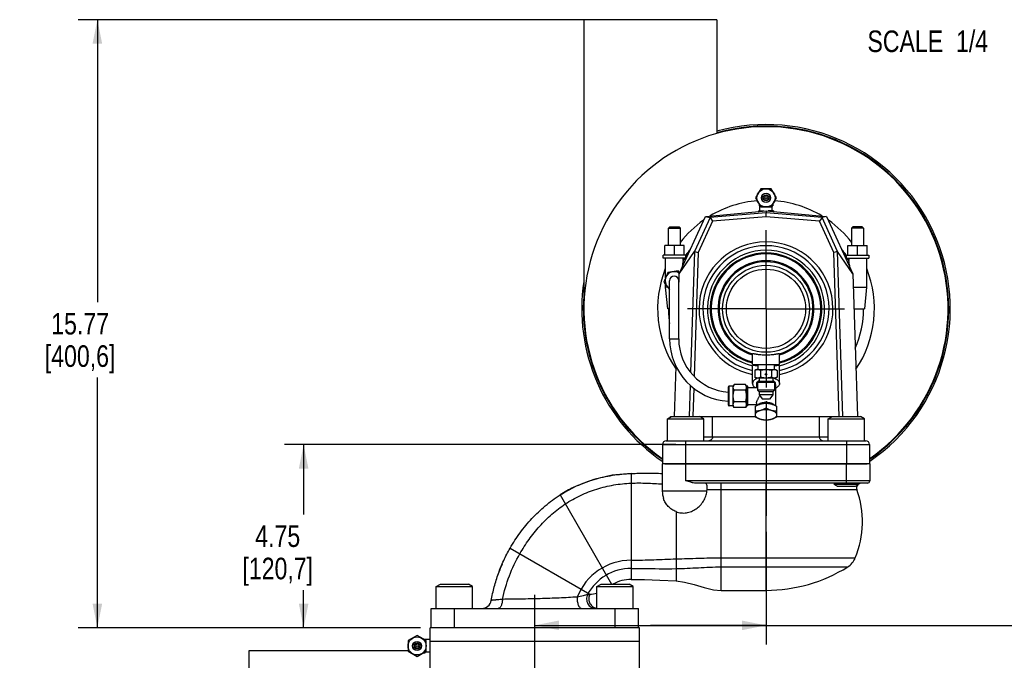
# Model space of a CAD drawing. Header units: inches. Extents: x 0 to 34, y 0 to 22.
# Tile 63 of 164: x 11.7 to 18.1, y 7.7 to 11.9. Entities that reach past the tile are written whole.
import ezdxf

# ---------------------------------------------------------------- set-up
doc = ezdxf.new("R2010")
doc.units = ezdxf.units.IN
doc.header["$LTSCALE"] = 1.87
doc.header["$MEASUREMENT"] = 0
doc.linetypes.add('CENTER', pattern=[0.6, 0.375, -0.075, 0.075, -0.075])
doc.layers.get('0').update_dxf_attribs({"linetype": 'CONTINUOUS'})
for name, color, linetype in [('02___PRT_ALL_AXES', 7, 'CONTINUOUS'), ('3_ALL_AXES', 7, 'CONTINUOUS'), ('7_ALL_FEATURES', 7, 'CONTINUOUS'), ('94_3D_NOTES', 7, 'CONTINUOUS')]:
    doc.layers.add(name, color=color, linetype=linetype)
doc.styles.get("Standard").update_dxf_attribs({"font": 'txt', "width": 0.8})
doc.dimstyles.new('DIMSTYLE_1', dxfattribs={"dimtxt": 0.14, "dimasz": 0.156, "dimexe": 0.125, "dimexo": 0.0625, "dimgap": 0.07, "dimtad": 0, "dimtih": 1, "dimtoh": 1, "dimlfac": 4, "dimzin": 4, "dimdsep": 46, "dimtxsty": 'Standard', "dimblk": '_FILLED', "dimblk1": '_FILLED', "dimblk2": '_FILLED', "dimcen": 0.09, "dimadec": 0, "dimazin": 0, "dimtp": 0.001, "dimtm": 0.001, "dimtfac": 1, "dimtofl": 0, "dimtmove": 0, "dimatfit": 3, "dimldrblk": '_FILLED', "dimfxl": 0, "dimtolj": 1, "dimtzin": 4, "dimarcsym": 0})

# ---------------------------------------------------------------- blocks, each defined once
blk = doc.blocks.new('_FILLED')
at = {"color": 0, "linetype": 'ByBlock'}
blk.add_solid([(0, 0), (-1, 0.2), (-1, -0.2)], dxfattribs=at)
blk = doc.blocks.new('*D17')
at = {"color": 2, "linetype": 'Continuous'}
for p, q in [((15.7764, 11.8763), (12.1271, 11.8763)), ((12.2521, 11.8763), (12.2521, 10.0448)), ((12.2521, 7.9333), (12.2521, 9.5548)), ((14.3477, 7.9333), (12.1271, 7.9333))]:
    blk.add_line(p, q, dxfattribs=at)
at = {"color": 2, "linetype": 'Continuous', "xscale": 0.156, "yscale": 0.156, "zscale": 0.156}
for p, rotation in [((12.2521, 11.8763), 90), ((12.2521, 7.9333), 270)]:
    blk.add_blockref('_FILLED', p, dxfattribs=dict(at, rotation=rotation))
at = {"color": 2, "linetype": 'Continuous', "insert": (12.1401, 9.9748), "char_height": 0.14, "width": 0.784, "attachment_point": 2, "line_spacing_factor": 0.9}
blk.add_mtext('15.77\\P[400,6]', dxfattribs=at)
blk = doc.blocks.new('*D18')
at = {"color": 2, "linetype": 'Continuous'}
for p, q in [((16.0045, 9.1208), (13.4649, 9.1208)), ((13.5899, 9.1208), (13.5899, 8.6671)), ((13.5899, 7.9333), (13.5899, 8.1771)), ((14.3477, 7.9333), (13.4649, 7.9333))]:
    blk.add_line(p, q, dxfattribs=at)
at = {"color": 2, "linetype": 'Continuous', "xscale": 0.156, "yscale": 0.156, "zscale": 0.156}
for p, rotation in [((13.5899, 9.1208), 90), ((13.5899, 7.9333), 270)]:
    blk.add_blockref('_FILLED', p, dxfattribs=dict(at, rotation=rotation))
at = {"color": 2, "linetype": 'Continuous', "insert": (13.4219, 8.5971), "char_height": 0.14, "width": 0.784, "attachment_point": 2, "line_spacing_factor": 0.9}
blk.add_mtext('4.75\\P[120,7]', dxfattribs=at)
blk = doc.blocks.new('*D19')
at = {"color": 2, "linetype": 'Continuous'}
for p, q in [((16.5889, 8.556), (16.5889, 7.8234)), ((15.0893, 7.9484), (15.8391, 7.9484)), ((16.5889, 7.9484), (15.8391, 7.9484)), ((15.8391, 7.9484), (18.1845, 7.9484))]:
    blk.add_line(p, q, dxfattribs=at)
at = {"color": 2, "linetype": 'Continuous', "xscale": 0.156, "yscale": 0.156, "zscale": 0.156, "rotation": 180}
blk.add_blockref('_FILLED', (15.0893, 7.9484), dxfattribs=at)
at = {"color": 2, "linetype": 'Continuous', "xscale": 0.156, "yscale": 0.156, "zscale": 0.156}
blk.add_blockref('_FILLED', (16.5889, 7.9484), dxfattribs=at)
at = {"color": 2, "linetype": 'Continuous', "insert": (18.2545, 8.0184), "char_height": 0.14, "width": 0.784, "attachment_point": 1, "line_spacing_factor": 0.9}
blk.add_mtext('6.00\\P[152,4]', dxfattribs=at)

msp = doc.modelspace()

# ---------------------------------------------------------------- linework, layer by layer
at = {"color": 7, "linetype": 'Continuous'}
for p, q in [((13.2334, 7.7822), (13.2334, 7.6276)), ((14.267, 7.7822), (13.2334, 7.7822))]:
    msp.add_line(p, q, dxfattribs=at)
at = {"layer": '02___PRT_ALL_AXES', "color": 7, "linetype": 'Continuous'}
for p, q in [((15.4076, 11.8763), (15.4076, 10.0013)), ((16.2701, 11.8763), (15.4076, 11.8763)), ((16.2701, 11.8763), (16.2701, 11.1387))]:
    msp.add_line(p, q, dxfattribs=at)
for radius, start, end in [(1.1812, 304.74448, 235.25552), (1.1952, 304.23797, 105.46732), (1.1852, 304.5638, 105.60275), (0.7031, 94.63627, 121.00088), (0.7031, 58.99912, 85.36373), (0.7031, 125.18743, 142.28033), (0.7031, 37.71967, 54.81257), (0.625, 141.66396, 146.21987), (0.625, 33.78013, 38.33604), (0.625, 148.22282, 149.37861), (0.625, 30.62139, 31.77718), (0.7031, 158.24925, 213.89266), (0.7031, 326.10734, 21.75075), (1.1952, 171.43162, 235.76203), (1.1852, 175.91515, 235.4362)]:
    msp.add_arc((16.5889, 10.0013), radius, start, end, dxfattribs=at)
at = {"layer": '3_ALL_AXES', "color": 7, "linetype": 'Continuous'}
for p, q in [((16.555, 10.7797), (16.521, 10.721)), ((16.6228, 10.7797), (16.555, 10.7797)), ((16.6567, 10.721), (16.6228, 10.7797)), ((16.521, 10.721), (16.555, 10.6622)), ((16.5483, 10.6366), (16.5483, 10.6689)), ((16.6228, 10.6622), (16.6567, 10.721)), ((16.6295, 10.6366), (16.6295, 10.6689)), ((16.5401, 10.6366), (16.5402, 10.6332)), ((16.5401, 10.6366), (16.5757, 10.6366)), ((16.555, 10.6622), (16.6228, 10.6622)), ((16.6376, 10.6366), (16.602, 10.6366)), ((16.6376, 10.6366), (16.6376, 10.6332)), ((15.9514, 10.2371), (15.926, 10.1742)), ((16.0185, 10.2466), (15.9514, 10.2371)), ((16.0291, 10.2331), (16.0185, 10.2466)), ((15.926, 10.1742), (15.9637, 10.1261)), ((16.0227, 10.1285), (16.0231, 10.1286)), ((16.5014, 9.6393), (16.5014, 9.7099)), ((16.6764, 9.6393), (16.6764, 9.7099)), ((16.5014, 9.6393), (16.6764, 9.6393)), ((16.5014, 9.517), (16.5014, 9.6343)), ((16.5264, 9.6068), (16.5167, 9.6012)), ((16.5167, 9.6012), (16.5167, 9.5574)), ((16.5264, 9.6068), (16.5264, 9.608)), ((16.5264, 9.608), (16.6514, 9.608)), ((16.5264, 9.6068), (16.6514, 9.6068)), ((16.5361, 9.6393), (16.535, 9.608)), ((16.5528, 9.6012), (16.5528, 9.5574)), ((16.625, 9.6012), (16.625, 9.5574)), ((16.6417, 9.6393), (16.6428, 9.608)), ((16.6514, 9.6068), (16.6514, 9.608)), ((16.6514, 9.6068), (16.6611, 9.6012)), ((16.6611, 9.6012), (16.6611, 9.5574)), ((16.6764, 9.517), (16.6764, 9.6343)), ((16.5167, 9.5574), (16.5264, 9.5518)), ((16.6514, 9.5518), (16.5264, 9.5518)), ((16.6611, 9.5574), (16.6514, 9.5518)), ((16.3764, 9.4998), (16.3501, 9.4998)), ((16.3821, 9.5097), (16.3764, 9.4998)), ((16.3764, 9.3718), (16.3764, 9.4998)), ((16.4569, 9.5097), (16.3821, 9.5097)), ((16.4569, 9.4727), (16.3821, 9.4727)), ((16.4626, 9.4998), (16.4569, 9.5097)), ((16.4626, 9.3718), (16.4626, 9.4998)), ((16.4701, 9.4998), (16.4626, 9.4998)), ((16.4701, 9.3718), (16.4701, 9.4998)), ((16.4701, 9.4905), (16.5327, 9.4905)), ((16.5264, 9.5094), (16.5264, 9.4905)), ((16.5342, 9.4904), (16.5327, 9.4905)), ((16.6514, 9.5094), (16.6514, 9.3727)), ((16.4569, 9.3988), (16.3821, 9.3988)), ((16.5264, 9.3884), (16.5264, 9.3727)), ((16.5889, 9.389), (16.5889, 9.3591)), ((16.3764, 9.3718), (16.3501, 9.3718)), ((16.3821, 9.3619), (16.3764, 9.3718)), ((16.4569, 9.3619), (16.3821, 9.3619)), ((16.4626, 9.3718), (16.4569, 9.3619)), ((16.4701, 9.3718), (16.4626, 9.3718)), ((16.4701, 9.3811), (16.5264, 9.3811)), ((16.52, 9.2994), (16.52, 9.3692)), ((16.6578, 9.3692), (16.6578, 9.2994)), ((15.9495, 9.2876), (15.9768, 9.3033)), ((15.9495, 9.2876), (16.1857, 9.2876)), ((15.9701, 9.2995), (15.9701, 9.3021)), ((15.9701, 9.3021), (15.9747, 9.3021)), ((15.9768, 9.3033), (16.1585, 9.3033)), ((16.1857, 9.2876), (16.1585, 9.3033)), ((16.1606, 9.3021), (16.52, 9.3021)), ((16.6578, 9.3021), (17.0172, 9.3021)), ((16.992, 9.2876), (17.0193, 9.3033)), ((16.992, 9.2876), (17.2282, 9.2876)), ((17.0193, 9.3033), (17.201, 9.3033)), ((17.2282, 9.2876), (17.201, 9.3033)), ((17.201, 9.3021), (17.2076, 9.3021)), ((17.2076, 9.2995), (17.2076, 9.3021)), ((15.9164, 8.9958), (15.9164, 8.819)), ((17.2614, 8.9958), (15.9164, 8.9958)), ((16.2061, 8.819), (15.9164, 8.819)), ((17.0314, 8.8708), (17.0314, 8.8619)), ((17.1889, 8.8619), (17.0314, 8.8619)), ((17.0511, 8.8506), (17.0314, 8.8619)), ((17.0511, 8.8506), (17.1692, 8.8506)), ((17.1692, 8.8506), (17.1889, 8.8619)), ((17.1889, 8.8708), (17.1889, 8.8619)), ((16.0056, 8.6862), (16.0056, 8.3798)), ((16.2972, 8.3865), (17.1683, 8.3865)), ((16.5889, 8.1755), (16.5889, 8.3865)), ((16.2972, 8.3273), (17.1186, 8.3273)), ((14.4495, 8.2001), (14.4768, 8.2158)), ((14.4495, 8.2001), (14.6857, 8.2001)), ((14.4768, 8.2158), (14.6585, 8.2158)), ((14.6857, 8.2001), (14.6585, 8.2158)), ((15.492, 8.2001), (15.5193, 8.2158)), ((15.492, 8.2001), (15.7282, 8.2001)), ((15.5193, 8.2158), (15.701, 8.2158)), ((15.7282, 8.2001), (15.701, 8.2158)), ((14.3258, 7.8831), (14.267, 7.8492)), ((14.3845, 7.8492), (14.3258, 7.8831)), ((14.4102, 7.8559), (14.3779, 7.8559)), ((14.267, 7.8492), (14.267, 7.7813)), ((14.3845, 7.7813), (14.3845, 7.8492)), ((14.267, 7.7813), (14.3258, 7.7474)), ((14.3258, 7.7474), (14.3845, 7.7813)), ((14.4102, 7.7746), (14.3779, 7.7746))]:
    msp.add_line(p, q, dxfattribs=at)
at = {"layer": '3_ALL_AXES', "color": 7, "linetype": 'CENTER'}
for p, q in [((16.5889, 10.0013), (16.5889, 10.5107)), ((16.5889, 10.0013), (16.0795, 10.0013)), ((16.5889, 10.0013), (16.5889, 9.492)), ((16.5889, 10.0013), (17.0983, 10.0013)), ((16.5889, 9.4021), (16.5889, 9.389)), ((16.5889, 9.3591), (16.5889, 8.6185)), ((15.0893, 6.357), (15.0893, 8.1455))]:
    msp.add_line(p, q, dxfattribs=at)
at = {"layer": '3_ALL_AXES', "color": 7, "linetype": 'Continuous'}
for centre, radius in [((16.5889, 10.721), 0.0587), ((16.5889, 10.721), 0.0295), ((16.5889, 10.721), 0.0196), ((16.5889, 10.721), 0.0174), ((16.5889, 10.721), 0.00825), ((16.5889, 9.5768), 0.005), ((14.3258, 7.8152), 0.0587), ((14.3258, 7.8152), 0.0295), ((14.3258, 7.8152), 0.0196), ((14.3258, 7.8152), 0.0174), ((14.3258, 7.8152), 0.00825)]:
    msp.add_circle(centre, radius, dxfattribs=at)
for centre, radius, start, end in [((16.5889, 10.0013), 0.4094, 282.37634, 257.62366), ((16.5889, 10.0013), 0.3799, 283.41691, 256.5835), ((16.5889, 10.0013), 0.3555, 284.27906, 255.72094), ((16.5889, 10.0013), 0.3115, 286.36114, 253.63886), ((16.5889, 10.0013), 0.3049, 286.69255, 253.27844), ((15.9932, 10.1837), 0.0587, 53.49076, 239.73466), ((15.9932, 10.1837), 0.0587, 300.26236, 300.82311), ((16.5472, 9.5075), 0.0212, 148.50715, 152.76619), ((16.5742, 9.4513), 0.1075, 110.45685, 111.57717), ((16.6036, 9.4513), 0.1075, 68.42283, 69.54315), ((16.6308, 9.5076), 0.0209, 27.20301, 31.52365), ((16.0676, 8.819), 0.1512, 180, 198.72316), ((16.5889, 8.6208), 0.625, 337.97569, 19.47122), ((17.0524, 8.4333), 0.125, 301.98711, 337.97569), ((16.5889, 9.1755), 1, 269.99862, 301.98711)]:
    msp.add_arc(centre, radius, start, end, dxfattribs=at)
for points, knots in [([(16.5889, 9.7002), (16.5832, 9.7002), (16.572, 9.7005), (16.5557, 9.7017), (16.543, 9.7032), (16.5335, 9.7046), (16.5272, 9.7057), (16.5215, 9.7067), (16.5164, 9.7077), (16.512, 9.7086), (16.5083, 9.7093), (16.5058, 9.7098), (16.5041, 9.71), (16.5031, 9.7102), (16.5024, 9.7102), (16.5019, 9.7102), (16.5016, 9.7102), (16.5015, 9.7102), (16.5014, 9.7101), (16.5014, 9.71)], [0, 0, 0, 0, 0.194029, 0.380612, 0.552767, 0.631447, 0.704208, 0.770354, 0.829223, 0.880174, 0.92263, 0.956065, 0.969271, 0.980089, 0.988489, 0.994475, 0.996586, 0.998146, 1, 1, 1, 1]), ([(16.6764, 9.71), (16.6764, 9.7101), (16.6763, 9.7102), (16.6761, 9.7102), (16.6758, 9.7102), (16.6754, 9.7102), (16.6746, 9.7102), (16.6737, 9.71), (16.672, 9.7098), (16.6694, 9.7093), (16.6658, 9.7086), (16.6614, 9.7077), (16.6563, 9.7067), (16.6506, 9.7057), (16.6442, 9.7046), (16.6348, 9.7032), (16.622, 9.7017), (16.6058, 9.7005), (16.5946, 9.7002), (16.5889, 9.7002)], [0, 0, 0, 0, 0.00185, 0.003406, 0.005513, 0.011491, 0.019884, 0.030693, 0.043891, 0.077315, 0.119761, 0.170707, 0.229572, 0.295718, 0.368482, 0.447168, 0.619339, 0.805946, 1, 1, 1, 1]), ([(16.5355, 9.6308), (16.5329, 9.6311), (16.5281, 9.6317), (16.5213, 9.6325), (16.5154, 9.6333), (16.5106, 9.6339), (16.5072, 9.6344), (16.505, 9.6346), (16.5038, 9.6347), (16.5028, 9.6347), (16.5021, 9.6347), (16.5017, 9.6346), (16.5015, 9.6346), (16.5014, 9.6345), (16.5014, 9.6344)], [0, 0, 0, 0, 0.227124, 0.426344, 0.597022, 0.738535, 0.850181, 0.894537, 0.931103, 0.959779, 0.980504, 0.987921, 0.993459, 1, 1, 1, 1]), ([(16.5348, 9.6068), (16.5332, 9.6068), (16.5301, 9.6065), (16.5256, 9.6054), (16.5211, 9.6036), (16.5182, 9.602), (16.5167, 9.6012)], [0, 0, 0, 0, 0.240405, 0.485503, 0.738357, 1, 1, 1, 1]), ([(16.5528, 9.6012), (16.5514, 9.602), (16.5485, 9.6036), (16.544, 9.6054), (16.5394, 9.6065), (16.5363, 9.6068), (16.5348, 9.6068)], [0, 0, 0, 0, 0.261643, 0.514497, 0.759595, 1, 1, 1, 1]), ([(16.5889, 9.6068), (16.5858, 9.6068), (16.5797, 9.6065), (16.5706, 9.6054), (16.5616, 9.6036), (16.5557, 9.602), (16.5528, 9.6012)], [0, 0, 0, 0, 0.249991, 0.499985, 0.749988, 1, 1, 1, 1]), ([(16.625, 9.6012), (16.622, 9.602), (16.6161, 9.6036), (16.6071, 9.6054), (16.598, 9.6065), (16.5919, 9.6068), (16.5889, 9.6068)], [0, 0, 0, 0, 0.250012, 0.500015, 0.750009, 1, 1, 1, 1]), ([(16.643, 9.6068), (16.6415, 9.6068), (16.6384, 9.6065), (16.6338, 9.6054), (16.6293, 9.6036), (16.6264, 9.602), (16.625, 9.6012)], [0, 0, 0, 0, 0.240406, 0.485504, 0.738358, 1, 1, 1, 1]), ([(16.6764, 9.6344), (16.6764, 9.6345), (16.6762, 9.6346), (16.676, 9.6346), (16.6757, 9.6347), (16.675, 9.6347), (16.674, 9.6347), (16.6728, 9.6346), (16.6706, 9.6344), (16.6672, 9.6339), (16.6623, 9.6333), (16.6565, 9.6325), (16.6497, 9.6317), (16.6448, 9.6311), (16.6422, 9.6308)], [0, 0, 0, 0, 0.00652, 0.012042, 0.019443, 0.040139, 0.06879, 0.105333, 0.149676, 0.26131, 0.402833, 0.573541, 0.772811, 1, 1, 1, 1]), ([(16.6611, 9.6012), (16.6596, 9.602), (16.6567, 9.6036), (16.6522, 9.6054), (16.6476, 9.6065), (16.6445, 9.6068), (16.643, 9.6068)], [0, 0, 0, 0, 0.261643, 0.514497, 0.759594, 1, 1, 1, 1]), ([(16.5346, 9.5513), (16.5298, 9.5494), (16.5229, 9.5461), (16.515, 9.5406), (16.5101, 9.5363), (16.5063, 9.5317), (16.5035, 9.5269), (16.5018, 9.522), (16.5014, 9.5186), (16.5014, 9.517)], [0, 0, 0, 0, 0.308795, 0.447225, 0.574765, 0.691983, 0.800302, 0.901951, 1, 1, 1, 1]), ([(16.5014, 9.517), (16.5014, 9.5146), (16.5022, 9.5095), (16.5059, 9.5024), (16.5118, 9.4958), (16.5168, 9.4921), (16.5195, 9.4903)], [0, 0, 0, 0, 0.215671, 0.447436, 0.706888, 1, 1, 1, 1]), ([(16.5348, 9.5518), (16.5332, 9.5518), (16.5301, 9.552), (16.5256, 9.5532), (16.5211, 9.555), (16.5182, 9.5565), (16.5167, 9.5574)], [0, 0, 0, 0, 0.240405, 0.485503, 0.738357, 1, 1, 1, 1]), ([(16.5283, 9.5172), (16.5277, 9.5159), (16.527, 9.514), (16.5265, 9.5114), (16.5264, 9.5101), (16.5264, 9.5094)], [0, 0, 0, 0, 0.510606, 0.756803, 1, 1, 1, 1]), ([(16.529, 9.5185), (16.5291, 9.5194), (16.5294, 9.5211), (16.5303, 9.5236), (16.5316, 9.526), (16.534, 9.5293), (16.538, 9.5331), (16.5418, 9.5356), (16.5439, 9.5368)], [0, 0, 0, 0, 0.104164, 0.211691, 0.324323, 0.44349, 0.704766, 1, 1, 1, 1]), ([(16.5337, 9.5241), (16.5332, 9.5236), (16.5315, 9.5219), (16.53, 9.52), (16.5291, 9.5185)], [0, 0, 0, 0, 0.263741, 1, 1, 1, 1]), ([(16.544, 9.5311), (16.542, 9.5301), (16.5384, 9.528), (16.5351, 9.5254), (16.5337, 9.5241)], [0, 0, 0, 0, 0.5244, 1, 1, 1, 1]), ([(16.5528, 9.5574), (16.5514, 9.5565), (16.5485, 9.555), (16.544, 9.5532), (16.5394, 9.552), (16.5363, 9.5518), (16.5348, 9.5518)], [0, 0, 0, 0, 0.261643, 0.514497, 0.759595, 1, 1, 1, 1]), ([(16.5889, 9.5518), (16.5858, 9.5518), (16.5797, 9.552), (16.5706, 9.5532), (16.5616, 9.555), (16.5557, 9.5565), (16.5528, 9.5574)], [0, 0, 0, 0, 0.249991, 0.499985, 0.749988, 1, 1, 1, 1]), ([(16.625, 9.5574), (16.622, 9.5565), (16.6161, 9.555), (16.6071, 9.5532), (16.598, 9.552), (16.5919, 9.5518), (16.5889, 9.5518)], [0, 0, 0, 0, 0.250012, 0.500015, 0.750009, 1, 1, 1, 1]), ([(16.643, 9.5518), (16.6415, 9.5518), (16.6384, 9.552), (16.6338, 9.5532), (16.6293, 9.555), (16.6264, 9.5565), (16.625, 9.5574)], [0, 0, 0, 0, 0.240406, 0.485504, 0.738358, 1, 1, 1, 1]), ([(16.6441, 9.5241), (16.6426, 9.5254), (16.6393, 9.528), (16.6358, 9.5301), (16.6338, 9.5311)], [0, 0, 0, 0, 0.4756, 1, 1, 1, 1]), ([(16.6339, 9.5368), (16.636, 9.5356), (16.6398, 9.5331), (16.6438, 9.5293), (16.6462, 9.526), (16.6475, 9.5236), (16.6484, 9.5211), (16.6487, 9.5194), (16.6488, 9.5185)], [0, 0, 0, 0, 0.295234, 0.55651, 0.675677, 0.788309, 0.895836, 1, 1, 1, 1]), ([(16.6611, 9.5574), (16.6596, 9.5565), (16.6567, 9.555), (16.6522, 9.5532), (16.6476, 9.552), (16.6445, 9.5518), (16.643, 9.5518)], [0, 0, 0, 0, 0.261643, 0.514497, 0.759594, 1, 1, 1, 1]), ([(16.6432, 9.5513), (16.648, 9.5494), (16.6548, 9.5461), (16.6628, 9.5406), (16.6676, 9.5363), (16.6715, 9.5317), (16.6743, 9.5269), (16.676, 9.522), (16.6764, 9.5186), (16.6764, 9.517)], [0, 0, 0, 0, 0.308795, 0.447225, 0.574765, 0.691983, 0.800302, 0.901951, 1, 1, 1, 1]), ([(16.6486, 9.5185), (16.6484, 9.519), (16.647, 9.521), (16.6454, 9.5228), (16.6441, 9.5241)], [0, 0, 0, 0, 0.237352, 1, 1, 1, 1]), ([(16.6514, 9.5094), (16.6514, 9.5101), (16.6513, 9.5114), (16.6508, 9.514), (16.65, 9.5159), (16.6494, 9.5172)], [0, 0, 0, 0, 0.243197, 0.489394, 1, 1, 1, 1]), ([(16.6764, 9.517), (16.6764, 9.5156), (16.6761, 9.5127), (16.6744, 9.507), (16.67, 9.4999), (16.662, 9.4925), (16.6554, 9.4885), (16.6518, 9.4866)], [0, 0, 0, 0, 0.102827, 0.208422, 0.436606, 0.69883, 1, 1, 1, 1]), ([(16.3764, 9.4912), (16.3764, 9.4926), (16.3766, 9.4954), (16.3772, 9.4981), (16.3776, 9.4995)], [0, 0, 0, 0, 0.496125, 1, 1, 1, 1]), ([(16.3821, 9.4727), (16.3812, 9.4742), (16.3797, 9.4772), (16.3778, 9.4818), (16.3767, 9.4865), (16.3764, 9.4896), (16.3764, 9.4912)], [0, 0, 0, 0, 0.261635, 0.514489, 0.75959, 1, 1, 1, 1]), ([(16.3764, 9.4358), (16.3764, 9.4389), (16.3767, 9.4452), (16.3778, 9.4545), (16.3796, 9.4637), (16.3812, 9.4697), (16.3821, 9.4727)], [0, 0, 0, 0, 0.249997, 0.499994, 0.749996, 1, 1, 1, 1]), ([(16.3776, 9.4995), (16.3781, 9.5012), (16.3794, 9.5047), (16.3812, 9.508), (16.3821, 9.5097)], [0, 0, 0, 0, 0.490497, 1, 1, 1, 1]), ([(16.4614, 9.4995), (16.4609, 9.5012), (16.4596, 9.5047), (16.4579, 9.508), (16.4569, 9.5097)], [0, 0, 0, 0, 0.490497, 1, 1, 1, 1]), ([(16.4569, 9.4727), (16.4578, 9.4742), (16.4593, 9.4772), (16.4612, 9.4818), (16.4624, 9.4865), (16.4626, 9.4896), (16.4626, 9.4912)], [0, 0, 0, 0, 0.261635, 0.514489, 0.75959, 1, 1, 1, 1]), ([(16.4626, 9.4358), (16.4626, 9.4389), (16.4624, 9.4452), (16.4612, 9.4545), (16.4594, 9.4637), (16.4578, 9.4697), (16.4569, 9.4727)], [0, 0, 0, 0, 0.249997, 0.499994, 0.749996, 1, 1, 1, 1]), ([(16.4626, 9.4912), (16.4626, 9.4926), (16.4624, 9.4954), (16.4618, 9.4981), (16.4614, 9.4995)], [0, 0, 0, 0, 0.496125, 1, 1, 1, 1]), ([(16.3821, 9.3988), (16.3812, 9.4018), (16.3796, 9.4079), (16.3778, 9.4171), (16.3767, 9.4264), (16.3764, 9.4327), (16.3764, 9.4358)], [0, 0, 0, 0, 0.250004, 0.500006, 0.750003, 1, 1, 1, 1]), ([(16.3764, 9.3804), (16.3764, 9.3819), (16.3767, 9.3851), (16.3778, 9.3898), (16.3797, 9.3944), (16.3812, 9.3974), (16.3821, 9.3988)], [0, 0, 0, 0, 0.240406, 0.485504, 0.738358, 1, 1, 1, 1]), ([(16.4569, 9.3988), (16.4578, 9.4018), (16.4594, 9.4079), (16.4612, 9.4171), (16.4624, 9.4264), (16.4626, 9.4327), (16.4626, 9.4358)], [0, 0, 0, 0, 0.250004, 0.500006, 0.750003, 1, 1, 1, 1]), ([(16.4626, 9.3804), (16.4626, 9.3819), (16.4624, 9.3851), (16.4612, 9.3898), (16.4593, 9.3944), (16.4578, 9.3974), (16.4569, 9.3988)], [0, 0, 0, 0, 0.240406, 0.485504, 0.738358, 1, 1, 1, 1]), ([(16.5264, 9.3884), (16.5264, 9.3891), (16.5265, 9.3906), (16.5269, 9.393), (16.5275, 9.3956), (16.5284, 9.3983), (16.5294, 9.4012), (16.5312, 9.4053), (16.5337, 9.4106), (16.5372, 9.4172), (16.5411, 9.4239), (16.5451, 9.4307), (16.5478, 9.4352), (16.5491, 9.4375)], [0, 0, 0, 0, 0.03905, 0.082852, 0.131257, 0.183958, 0.240538, 0.300535, 0.428908, 0.565641, 0.707862, 0.853279, 1, 1, 1, 1]), ([(16.6449, 9.376), (16.6436, 9.3774), (16.6405, 9.38), (16.6351, 9.3834), (16.6288, 9.3864), (16.6218, 9.3889), (16.6141, 9.3909), (16.606, 9.3923), (16.5975, 9.3932), (16.5889, 9.3935), (16.5803, 9.3932), (16.5718, 9.3923), (16.5637, 9.3909), (16.556, 9.3889), (16.549, 9.3864), (16.5427, 9.3834), (16.5373, 9.38), (16.5342, 9.3774), (16.5328, 9.376)], [0, 0, 0, 0, 0.048022, 0.101052, 0.158962, 0.22132, 0.287474, 0.356605, 0.427782, 0.500001, 0.572219, 0.643396, 0.712527, 0.77868, 0.841039, 0.898949, 0.951978, 1, 1, 1, 1]), ([(16.5393, 9.379), (16.5407, 9.3801), (16.5438, 9.3821), (16.549, 9.3847), (16.5547, 9.3869), (16.5609, 9.3888), (16.5675, 9.3903), (16.5745, 9.3914), (16.5816, 9.392), (16.5889, 9.3922), (16.5961, 9.392), (16.6033, 9.3914), (16.6102, 9.3903), (16.6169, 9.3888), (16.6231, 9.3869), (16.6288, 9.3847), (16.634, 9.3821), (16.6371, 9.3801), (16.6385, 9.379)], [0, 0, 0, 0, 0.051025, 0.106219, 0.165297, 0.22782, 0.293229, 0.360877, 0.430052, 0.5, 0.569948, 0.639122, 0.70677, 0.772179, 0.834703, 0.893781, 0.948974, 1, 1, 1, 1]), ([(16.5544, 9.3844), (16.5573, 9.3853), (16.5631, 9.3867), (16.5718, 9.3881), (16.5804, 9.3889), (16.5861, 9.389), (16.5889, 9.389)], [0, 0, 0, 0, 0.258003, 0.510221, 0.757259, 1, 1, 1, 1]), ([(16.5889, 9.389), (16.5917, 9.389), (16.5974, 9.3889), (16.606, 9.3881), (16.6147, 9.3867), (16.6205, 9.3853), (16.6233, 9.3844)], [0, 0, 0, 0, 0.242741, 0.489779, 0.741997, 1, 1, 1, 1]), ([(16.3821, 9.3619), (16.3812, 9.3634), (16.3797, 9.3664), (16.3778, 9.371), (16.3767, 9.3756), (16.3764, 9.3788), (16.3764, 9.3804)], [0, 0, 0, 0, 0.261643, 0.514497, 0.759594, 1, 1, 1, 1]), ([(16.4569, 9.3619), (16.4578, 9.3634), (16.4593, 9.3664), (16.4612, 9.371), (16.4624, 9.3756), (16.4626, 9.3788), (16.4626, 9.3804)], [0, 0, 0, 0, 0.261643, 0.514497, 0.759594, 1, 1, 1, 1]), ([(16.52, 9.3692), (16.5228, 9.3708), (16.5284, 9.3739), (16.5369, 9.378), (16.5456, 9.3816), (16.5515, 9.3836), (16.5544, 9.3844)], [0, 0, 0, 0, 0.255543, 0.508, 0.756439, 1, 1, 1, 1]), ([(16.52, 9.314), (16.52, 9.3148), (16.5201, 9.3163), (16.5205, 9.3185), (16.5213, 9.3208), (16.5227, 9.3238), (16.5252, 9.3274), (16.5293, 9.3315), (16.5343, 9.3352), (16.5403, 9.3386), (16.5471, 9.3415), (16.5519, 9.3431), (16.5544, 9.3438)], [0, 0, 0, 0, 0.046504, 0.093626, 0.141893, 0.1918, 0.298059, 0.415012, 0.543859, 0.684783, 0.837229, 1, 1, 1, 1]), ([(16.52, 9.3392), (16.5228, 9.3392), (16.5285, 9.3394), (16.5371, 9.3401), (16.5458, 9.3416), (16.5516, 9.343), (16.5544, 9.3438)], [0, 0, 0, 0, 0.242741, 0.489779, 0.741997, 1, 1, 1, 1]), ([(16.5544, 9.3438), (16.5574, 9.3447), (16.5633, 9.3466), (16.5719, 9.3502), (16.5805, 9.3544), (16.5861, 9.3575), (16.5889, 9.3591)], [0, 0, 0, 0, 0.243561, 0.492, 0.744457, 1, 1, 1, 1]), ([(16.5544, 9.3438), (16.5571, 9.3446), (16.5626, 9.346), (16.5711, 9.3474), (16.5799, 9.3483), (16.5889, 9.3485), (16.5978, 9.3483), (16.6067, 9.3474), (16.6152, 9.346), (16.6207, 9.3446), (16.6233, 9.3438)], [0, 0, 0, 0, 0.119396, 0.243552, 0.370948, 0.5, 0.629052, 0.756448, 0.880604, 1, 1, 1, 1]), ([(16.5889, 9.3591), (16.5917, 9.3575), (16.5973, 9.3544), (16.6058, 9.3502), (16.6145, 9.3466), (16.6204, 9.3447), (16.6233, 9.3438)], [0, 0, 0, 0, 0.255543, 0.508, 0.756439, 1, 1, 1, 1]), ([(16.6233, 9.3844), (16.6263, 9.3836), (16.6322, 9.3816), (16.6408, 9.378), (16.6494, 9.3739), (16.655, 9.3708), (16.6578, 9.3692)], [0, 0, 0, 0, 0.243561, 0.492, 0.744457, 1, 1, 1, 1]), ([(16.6233, 9.3438), (16.6262, 9.343), (16.632, 9.3416), (16.6407, 9.3401), (16.6493, 9.3394), (16.655, 9.3392), (16.6578, 9.3392)], [0, 0, 0, 0, 0.258003, 0.510221, 0.757259, 1, 1, 1, 1]), ([(16.6233, 9.3438), (16.6259, 9.3431), (16.6307, 9.3415), (16.6375, 9.3386), (16.6435, 9.3352), (16.6485, 9.3315), (16.6526, 9.3274), (16.6551, 9.3238), (16.6565, 9.3208), (16.6572, 9.3185), (16.6577, 9.3163), (16.6578, 9.3148), (16.6578, 9.314)], [0, 0, 0, 0, 0.162771, 0.315217, 0.456141, 0.584988, 0.701941, 0.8082, 0.858107, 0.906374, 0.953496, 1, 1, 1, 1]), ([(16.5544, 9.2842), (16.5519, 9.2849), (16.5471, 9.2865), (16.5403, 9.2894), (16.5343, 9.2928), (16.5293, 9.2965), (16.5252, 9.3006), (16.5227, 9.3042), (16.5213, 9.3072), (16.5205, 9.3095), (16.5201, 9.3117), (16.52, 9.3132), (16.52, 9.314)], [0, 0, 0, 0, 0.162771, 0.315217, 0.456141, 0.584988, 0.701941, 0.8082, 0.858107, 0.906374, 0.953496, 1, 1, 1, 1]), ([(16.5544, 9.2842), (16.5515, 9.285), (16.5456, 9.287), (16.5369, 9.2906), (16.5284, 9.2947), (16.5228, 9.2978), (16.52, 9.2994)], [0, 0, 0, 0, 0.243561, 0.492, 0.744457, 1, 1, 1, 1]), ([(16.5889, 9.2796), (16.5861, 9.2796), (16.5804, 9.2797), (16.5718, 9.2805), (16.5631, 9.2819), (16.5573, 9.2833), (16.5544, 9.2842)], [0, 0, 0, 0, 0.242741, 0.489779, 0.741997, 1, 1, 1, 1]), ([(16.6233, 9.2842), (16.6207, 9.2834), (16.6152, 9.282), (16.6067, 9.2806), (16.5978, 9.2797), (16.5889, 9.2795), (16.5799, 9.2797), (16.5711, 9.2806), (16.5626, 9.282), (16.5571, 9.2834), (16.5544, 9.2842)], [0, 0, 0, 0, 0.119396, 0.243552, 0.370948, 0.5, 0.629052, 0.756448, 0.880604, 1, 1, 1, 1]), ([(16.6233, 9.2842), (16.6205, 9.2833), (16.6147, 9.2819), (16.606, 9.2805), (16.5974, 9.2797), (16.5917, 9.2796), (16.5889, 9.2796)], [0, 0, 0, 0, 0.258003, 0.510221, 0.757259, 1, 1, 1, 1]), ([(16.6578, 9.314), (16.6578, 9.3132), (16.6577, 9.3117), (16.6572, 9.3095), (16.6565, 9.3072), (16.6551, 9.3042), (16.6526, 9.3006), (16.6485, 9.2965), (16.6435, 9.2928), (16.6375, 9.2894), (16.6307, 9.2865), (16.6259, 9.2849), (16.6233, 9.2842)], [0, 0, 0, 0, 0.046504, 0.093626, 0.141893, 0.1918, 0.298059, 0.415012, 0.543859, 0.684783, 0.837229, 1, 1, 1, 1]), ([(16.6578, 9.2994), (16.655, 9.2978), (16.6494, 9.2947), (16.6408, 9.2906), (16.6322, 9.287), (16.6263, 9.285), (16.6233, 9.2842)], [0, 0, 0, 0, 0.255543, 0.508, 0.756439, 1, 1, 1, 1]), ([(15.7139, 8.9333), (15.7478, 8.9347), (15.8153, 8.9355), (15.8828, 8.9345), (15.9164, 8.9341)], [0, 0, 0, 0, 0.502353, 1, 1, 1, 1]), ([(15.7139, 8.8708), (15.7477, 8.8723), (15.8153, 8.8717), (15.8826, 8.8678), (15.9161, 8.8659)], [0, 0, 0, 0, 0.502422, 1, 1, 1, 1]), ([(16.0056, 8.6862), (16.0161, 8.6821), (16.0383, 8.6765), (16.0726, 8.6768), (16.1059, 8.6859), (16.1363, 8.7026), (16.1627, 8.7257), (16.1839, 8.7538), (16.199, 8.7853), (16.2046, 8.8077), (16.2061, 8.819)], [0, 0, 0, 0, 0.123365, 0.24637, 0.370012, 0.49522, 0.622083, 0.749647, 0.876212, 1, 1, 1, 1]), ([(16.0056, 8.6862), (15.9961, 8.69), (15.978, 8.6994), (15.9546, 8.7189), (15.9361, 8.7428), (15.9276, 8.761), (15.9244, 8.7704)], [0, 0, 0, 0, 0.253091, 0.50395, 0.752899, 1, 1, 1, 1])]:
    msp.add_open_spline(points, degree=3, knots=knots, dxfattribs=at)
at = {"layer": '7_ALL_FEATURES', "color": 7, "linetype": 'Continuous'}
for p, q in [((16.5445, 10.6803), (16.5445, 10.6689)), ((16.5445, 10.6689), (16.5511, 10.6689)), ((16.5483, 10.6366), (16.5483, 10.6689)), ((16.6267, 10.6689), (16.6333, 10.6689)), ((16.6295, 10.6366), (16.6295, 10.6689)), ((16.6333, 10.6803), (16.6333, 10.6689)), ((16.1966, 10.6004), (16.5889, 10.6378)), ((16.5889, 10.6232), (16.2256, 10.5939)), ((16.5889, 10.6378), (16.5889, 10.6232)), ((16.5889, 10.6378), (16.9811, 10.6004)), ((16.9522, 10.5939), (16.5889, 10.6232)), ((16.5889, 10.5981), (16.5889, 10.6232)), ((16.0264, 10.2271), (16.1966, 10.6004)), ((16.2257, 10.5938), (16.1247, 10.3723)), ((16.2423, 10.5701), (16.1499, 10.3676)), ((16.1966, 10.6004), (16.2256, 10.5939)), ((16.2257, 10.5938), (16.2256, 10.5939)), ((16.2257, 10.5938), (16.2423, 10.5701)), ((16.5889, 10.5981), (16.2423, 10.5701)), ((16.9355, 10.5701), (16.5889, 10.5981)), ((16.9521, 10.5938), (16.9355, 10.5701)), ((17.0279, 10.3676), (16.9355, 10.5701)), ((16.9521, 10.5938), (16.9522, 10.5939)), ((17.0531, 10.3723), (16.9521, 10.5938)), ((16.9811, 10.6004), (16.9522, 10.5939)), ((16.9811, 10.6004), (17.1514, 10.2271)), ((15.9648, 10.5326), (15.9561, 10.5238)), ((15.9561, 10.4118), (15.9561, 10.5238)), ((15.9561, 10.5238), (16.0342, 10.5238)), ((15.9648, 10.5326), (16.0254, 10.5326)), ((16.0342, 10.5238), (16.0254, 10.5326)), ((16.0342, 10.4118), (16.0342, 10.5238)), ((17.1523, 10.5326), (17.1436, 10.5238)), ((17.1436, 10.5238), (17.1436, 10.4118)), ((17.2217, 10.5238), (17.1436, 10.5238)), ((17.2129, 10.5326), (17.1523, 10.5326)), ((17.2129, 10.5326), (17.2217, 10.5238)), ((17.2217, 10.5238), (17.2217, 10.4118)), ((15.9326, 10.3493), (15.9326, 10.4118)), ((16.0576, 10.4118), (15.9326, 10.4118)), ((15.9951, 10.3493), (15.9951, 10.4118)), ((16.0576, 10.3493), (16.0576, 10.4118)), ((17.1201, 10.3493), (17.1201, 10.4118)), ((17.1201, 10.4118), (17.2451, 10.4118)), ((17.1826, 10.3493), (17.1826, 10.4118)), ((17.2451, 10.3493), (17.2451, 10.4118)), ((15.9217, 10.3295), (15.9217, 10.3493)), ((16.0686, 10.3493), (15.9217, 10.3493)), ((16.0264, 10.2271), (16.1247, 10.3723)), ((16.0686, 10.3399), (16.0686, 10.3493)), ((16.1261, 10.3732), (16.0996, 9.589)), ((16.1499, 10.3676), (16.1227, 9.5625)), ((16.1261, 10.3732), (16.1499, 10.3676)), ((17.0517, 10.3732), (17.0279, 10.3676)), ((17.0638, 9.3033), (17.0279, 10.3676)), ((17.0878, 9.3033), (17.0517, 10.3732)), ((17.1514, 10.2271), (17.0531, 10.3723)), ((17.1092, 10.3493), (17.1092, 10.3399)), ((17.1092, 10.3493), (17.2561, 10.3493)), ((17.2561, 10.3493), (17.2561, 10.3295)), ((16.0666, 10.3295), (15.9217, 10.3295)), ((15.9376, 10.203), (15.9376, 10.3295)), ((16.0526, 10.3146), (16.0618, 10.3295)), ((16.0526, 10.3146), (16.0526, 10.3295)), ((17.1112, 10.3295), (17.2561, 10.3295)), ((17.1159, 10.3295), (17.1251, 10.3146)), ((17.1251, 10.3295), (17.1251, 10.3146)), ((17.2401, 10.3295), (17.2401, 10.142)), ((16.0227, 10.1186), (16.0264, 10.2271)), ((17.1514, 10.2271), (17.1826, 9.3033)), ((15.9376, 10.142), (15.9376, 10.1593)), ((15.9637, 9.807), (15.9637, 10.1837)), ((16.0227, 9.8069), (16.0227, 10.1837)), ((15.9511, 10.0013), (15.9376, 10.142)), ((15.9512, 10.142), (15.9376, 10.142)), ((16.0227, 10.124), (16.0229, 10.1239)), ((17.1543, 10.142), (17.2401, 10.142)), ((17.2401, 10.142), (17.2267, 10.0013)), ((15.9637, 10.0013), (15.9511, 10.0013)), ((17.159, 10.0013), (17.2267, 10.0013)), ((15.9637, 9.807), (15.9723, 9.807)), ((15.9723, 9.807), (15.9734, 9.807)), ((15.9734, 9.807), (15.9932, 9.8069)), ((15.9932, 9.8069), (16.013, 9.8069)), ((16.013, 9.8069), (16.0141, 9.8069)), ((16.0141, 9.8069), (16.0227, 9.8069)), ((15.9952, 9.3033), (16.0061, 9.6268)), ((16.544, 9.5293), (16.5342, 9.5236)), ((16.5342, 9.5236), (16.5342, 9.4736)), ((16.6436, 9.5236), (16.5342, 9.5236)), ((16.544, 9.5518), (16.544, 9.5293)), ((16.6338, 9.5293), (16.544, 9.5293)), ((16.6338, 9.5518), (16.6338, 9.5293)), ((16.6436, 9.5236), (16.6338, 9.5293)), ((16.6436, 9.5236), (16.6436, 9.4736)), ((16.0968, 9.5062), (16.0899, 9.3033)), ((16.1202, 9.4871), (16.114, 9.3033)), ((16.3451, 9.3768), (16.3451, 9.4948)), ((16.3501, 9.3718), (16.3501, 9.4998)), ((16.6436, 9.4736), (16.5342, 9.4736)), ((16.544, 9.4638), (16.5342, 9.4736)), ((16.544, 9.4638), (16.544, 9.4443)), ((16.6338, 9.4638), (16.544, 9.4638)), ((16.6436, 9.4736), (16.6338, 9.4638)), ((16.6338, 9.4638), (16.6338, 9.4443)), ((16.6338, 9.4443), (16.544, 9.4443)), ((16.544, 9.4443), (16.5651, 9.4163)), ((16.6126, 9.4163), (16.5651, 9.4163)), ((16.6338, 9.4443), (16.6126, 9.4163)), ((15.9495, 9.1458), (15.9495, 9.2876)), ((16.1857, 9.1458), (16.1857, 9.2876)), ((16.2424, 9.1708), (16.2424, 9.3021)), ((16.9353, 9.1708), (16.9353, 9.3021)), ((16.992, 9.1458), (16.992, 9.2876)), ((17.2282, 9.1458), (17.2282, 9.2876)), ((15.942, 9.1458), (17.2358, 9.1458)), ((16.067, 9.1458), (16.067, 8.9958)), ((16.1857, 9.1708), (16.992, 9.1708)), ((17.1108, 9.1458), (17.1108, 8.9958)), ((15.917, 9.1208), (15.917, 8.9958)), ((15.917, 9.1208), (17.2608, 9.1208)), ((17.2608, 9.1208), (17.2608, 8.9958)), ((15.9326, 8.9958), (17.2452, 8.9958)), ((16.0676, 8.9958), (16.0676, 8.8858)), ((17.1101, 8.8708), (17.1101, 8.9958)), ((17.2614, 8.9958), (17.2614, 8.8858)), ((15.4716, 8.8954), (15.3565, 8.8513)), ((15.5915, 8.923), (15.4716, 8.8954)), ((15.7139, 8.9333), (15.5915, 8.923)), ((15.7139, 8.9333), (15.7139, 8.2458)), ((17.2614, 8.8858), (16.0676, 8.8858)), ((15.3565, 8.8513), (15.2529, 8.7942)), ((17.2464, 8.8708), (16.1333, 8.8708)), ((16.2061, 8.819), (16.2075, 8.8292)), ((16.2075, 8.8292), (16.2972, 8.8292)), ((16.2972, 8.1755), (16.2972, 8.8708)), ((16.2972, 8.8292), (17.1781, 8.8292)), ((16.5889, 8.3865), (16.5889, 8.8708)), ((15.2529, 8.7942), (15.5869, 8.2158)), ((14.929, 8.449), (15.4464, 8.1503)), ((16.0056, 8.3798), (16.0056, 8.2366)), ((14.4495, 8.0583), (14.4495, 8.2001)), ((14.6857, 8.0583), (14.6857, 8.2001)), ((15.492, 8.0583), (15.492, 8.2001)), ((15.7282, 8.0583), (15.7282, 8.2001)), ((16.2972, 8.1755), (16.5889, 8.1755)), ((14.4164, 7.9333), (14.4164, 8.0583)), ((14.4164, 8.0583), (15.7614, 8.0583)), ((14.5676, 7.9333), (14.5676, 8.0583)), ((15.6101, 7.9333), (15.6101, 8.0583)), ((15.7614, 7.9333), (15.7614, 8.0583)), ((14.4102, 7.5504), (14.4102, 7.9333)), ((15.7684, 7.9333), (14.4102, 7.9333)), ((15.7684, 6.1125), (15.7684, 7.9333)), ((14.3664, 7.8596), (14.3779, 7.8596)), ((14.3779, 7.853), (14.3779, 7.8596)), ((14.4102, 7.8559), (14.3779, 7.8559)), ((15.7684, 7.8446), (14.4102, 7.8446)), ((14.3664, 7.7709), (14.3779, 7.7709)), ((14.3779, 7.7709), (14.3779, 7.7775)), ((14.4102, 7.7746), (14.3779, 7.7746))]:
    msp.add_line(p, q, dxfattribs=at)
for points in [[(15.7139, 8.2458), (15.7998, 8.2449), (15.9005, 8.2418), (16.0056, 8.2366)], [(16.0056, 8.2366), (16.0595, 8.2291), (16.123, 8.2125), (16.1868, 8.1936), (16.248, 8.1797), (16.2972, 8.1755)]]:
    msp.add_lwpolyline(points, dxfattribs=at)
for radius in [0.2821, 0.2571]:
    msp.add_circle((16.5889, 10.0013), radius, dxfattribs=at)
for centre, radius, start, end in [((16.5889, 10.0013), 0.4344, 281.61595, 258.3862), ((16.5889, 9.9935), 0.625, 142.85161, 146.35092), ((16.5889, 10.0013), 0.3621, 284.0409, 255.95912), ((16.5889, 9.9935), 0.625, 33.64908, 37.14839), ((16.5889, 9.9935), 0.625, 147.48639, 149.09276), ((16.7383, 10.2031), 0.6835, 168.4575, 169.34405), ((16.4467, 10.2045), 0.6761, 10.65111, 11.54733), ((16.5889, 9.9935), 0.625, 30.90724, 32.51361), ((15.9932, 10.1837), 0.0295, 0, 180), ((16.5889, 10.0013), 0.6328, 180, 188.67215), ((16.5889, 10.0013), 0.6328, 336.19285, 360), ((16.3687, 9.8057), 0.405, 179.81653, 266.6563), ((16.3687, 9.8057), 0.346, 179.80146, 266.08769), ((16.3501, 9.4948), 0.005, 90, 180.00018), ((16.3501, 9.3768), 0.005, 179.99982, 270), ((15.942, 9.1208), 0.025, 90, 180), ((15.9451, 9.1708), 0.025, 270, 279.97772), ((17.2326, 9.1708), 0.025, 260.02228, 270), ((17.2358, 9.1208), 0.025, 0, 90), ((17.2464, 8.8858), 0.015, 270, 360), ((15.7012, 8.0956), 0.83, 115.65842, 122.68516), ((17.2076, 8.8396), 0.0312, 142.49161, 199.47122), ((17.2076, 8.8396), 0.0312, 90, 126.49011), ((15.7139, 7.9958), 0.375, 90, 158.67632), ((15.8268, 7.9363), 1.034, 156.75832, 160.09096), ((15.7139, 7.9958), 0.3214, 90, 151.66823), ((15.7139, 7.9958), 0.25, 90, 118.12905), ((15.242, 9.778), 1.6405, 276.61544, 277.15991), ((15.2481, 9.7323), 1.5945, 277.14629, 278.80592), ((14.7452, 8.1208), 0.0625, 270, 349.79753), ((15.4975, 8.1124), 0.0541, 251.84624, 253.77558), ((15.4975, 8.1125), 0.0541, 253.77425, 264.29521)]:
    msp.add_arc(centre, radius, start, end, dxfattribs=at)
for centre, major_axis, start_param, end_param in [((16.1218, 10.3059), (0.0042, 0.0673), -0.017729, 0.174554), ((17.056, 10.3059), (-0.0042, 0.0673), -0.174554, 0.017729)]:
    msp.add_ellipse(centre, major_axis=major_axis, ratio=0.104048, start_param=start_param, end_param=end_param, dxfattribs=at)
for points, knots in [([(16.0526, 10.3146), (16.0511, 10.3077), (16.0476, 10.2909), (16.0447, 10.274), (16.0432, 10.264)], [0, 0, 0, 0, 0.411421, 1, 1, 1, 1]), ([(17.1345, 10.2641), (17.133, 10.2741), (17.1301, 10.2909), (17.1266, 10.3077), (17.1251, 10.3146)], [0, 0, 0, 0, 0.5887, 1, 1, 1, 1]), ([(16.2267, 9.1476), (16.226, 9.1473), (16.223, 9.1463), (16.2199, 9.1458), (16.2176, 9.1458)], [0, 0, 0, 0, 0.251344, 1, 1, 1, 1]), ([(16.2424, 9.1708), (16.2424, 9.1683), (16.2416, 9.1631), (16.2383, 9.1562), (16.2332, 9.1508), (16.2289, 9.1484), (16.2267, 9.1476)], [0, 0, 0, 0, 0.261442, 0.516289, 0.761881, 1, 1, 1, 1]), ([(16.9353, 9.1708), (16.9353, 9.1683), (16.9361, 9.1631), (16.9395, 9.1562), (16.9446, 9.1508), (16.9489, 9.1484), (16.9511, 9.1476)], [0, 0, 0, 0, 0.261442, 0.516289, 0.761881, 1, 1, 1, 1]), ([(16.9511, 9.1476), (16.9518, 9.1473), (16.9547, 9.1463), (16.9579, 9.1458), (16.9602, 9.1458)], [0, 0, 0, 0, 0.251344, 1, 1, 1, 1]), ([(15.2529, 8.7942), (15.2871, 8.8161), (15.3408, 8.8452), (15.416, 8.876), (15.4931, 8.9016), (15.5923, 8.9239), (15.6733, 8.9318), (15.7139, 8.9333)], [0, 0, 0, 0, 0.249896, 0.374916, 0.49995, 0.749949, 1, 1, 1, 1]), ([(16.1333, 8.8708), (16.1279, 8.8708), (16.1198, 8.8718), (16.109, 8.874), (16.098, 8.8766), (16.0842, 8.8806), (16.0732, 8.8841), (16.0676, 8.8858)], [0, 0, 0, 0, 0.238684, 0.362279, 0.487608, 0.742334, 1, 1, 1, 1]), ([(15.2868, 8.7356), (15.3182, 8.7565), (15.3843, 8.7937), (15.4902, 8.8348), (15.6007, 8.8613), (15.6761, 8.8692), (15.7139, 8.8708)], [0, 0, 0, 0, 0.249914, 0.499815, 0.749863, 1, 1, 1, 1]), ([(16.2075, 8.8292), (16.2079, 8.8317), (16.2083, 8.8367), (16.2082, 8.8441), (16.2075, 8.8513), (16.2061, 8.8578), (16.204, 8.8633), (16.2011, 8.8676), (16.1973, 8.8703), (16.1945, 8.8708), (16.1931, 8.8708)], [0, 0, 0, 0, 0.153126, 0.309605, 0.461047, 0.600322, 0.722173, 0.825395, 0.914744, 1, 1, 1, 1]), ([(14.929, 8.449), (14.949, 8.4834), (14.9925, 8.5503), (15.0687, 8.6426), (15.1553, 8.7252), (15.2195, 8.7727), (15.2529, 8.7942)], [0, 0, 0, 0, 0.250045, 0.500066, 0.750045, 1, 1, 1, 1]), ([(14.9922, 8.4125), (15.0106, 8.4443), (15.0503, 8.5063), (15.1193, 8.5926), (15.1978, 8.6703), (15.2562, 8.7152), (15.2868, 8.7356)], [0, 0, 0, 0, 0.250088, 0.500124, 0.75008, 1, 1, 1, 1]), ([(14.8067, 8.1098), (14.8121, 8.1395), (14.8251, 8.1985), (14.852, 8.2851), (14.8862, 8.3691), (14.914, 8.4228), (14.929, 8.449)], [0, 0, 0, 0, 0.249967, 0.499971, 0.749985, 1, 1, 1, 1]), ([(14.8792, 8.117), (14.8905, 8.1686), (14.9205, 8.2705), (14.9657, 8.3667), (14.9922, 8.4125)], [0, 0, 0, 0, 0.499969, 1, 1, 1, 1]), ([(15.7139, 8.3708), (15.7384, 8.3708), (15.7872, 8.3716), (15.8845, 8.3751), (15.9571, 8.3785), (16.0056, 8.3798)], [0, 0, 0, 0, 0.252204, 0.501955, 1, 1, 1, 1]), ([(16.0056, 8.3798), (16.054, 8.3811), (16.1512, 8.3844), (16.2484, 8.3865), (16.2972, 8.3865)], [0, 0, 0, 0, 0.498251, 1, 1, 1, 1]), ([(15.7139, 8.3173), (15.7384, 8.3173), (15.8356, 8.3167), (15.9328, 8.3153), (16.0056, 8.3163)], [0, 0, 0, 0, 0.251773, 1, 1, 1, 1]), ([(16.0056, 8.3163), (16.0298, 8.3167), (16.0782, 8.3184), (16.1507, 8.3224), (16.2237, 8.3261), (16.2726, 8.3273), (16.2972, 8.3273)], [0, 0, 0, 0, 0.249137, 0.497391, 0.746933, 1, 1, 1, 1]), ([(14.8792, 8.117), (14.8741, 8.1165), (14.8643, 8.1156), (14.8503, 8.1143), (14.8396, 8.1133), (14.8319, 8.1126), (14.8268, 8.1121), (14.8223, 8.1117), (14.8183, 8.1113), (14.8149, 8.1109), (14.8124, 8.1106), (14.8107, 8.1104), (14.8097, 8.1103), (14.8088, 8.1102), (14.8081, 8.1101), (14.8075, 8.11), (14.8071, 8.1099), (14.8069, 8.1099), (14.8067, 8.1098), (14.8067, 8.1098), (14.8067, 8.1098)], [0, 0, 0, 0, 0.211849, 0.405766, 0.577727, 0.654356, 0.724189, 0.786822, 0.84192, 0.889176, 0.928307, 0.944757, 0.959096, 0.9713, 0.981345, 0.989225, 0.994938, 0.998493, 0.99948, 1, 1, 1, 1]), ([(14.8792, 8.117), (14.8791, 8.1131), (14.8786, 8.1055), (14.8769, 8.0945), (14.8744, 8.0844), (14.8711, 8.0756), (14.8672, 8.0683), (14.8627, 8.0628), (14.8584, 8.0597), (14.8548, 8.0585), (14.8531, 8.0583), (14.8522, 8.0583)], [0, 0, 0, 0, 0.168356, 0.330593, 0.481797, 0.618428, 0.737915, 0.839301, 0.924566, 0.963017, 1, 1, 1, 1]), ([(15.3646, 8.1322), (15.3455, 8.1308), (15.3067, 8.1283), (15.2473, 8.1254), (15.1861, 8.1232), (15.1029, 8.1207), (15.0005, 8.1186), (14.919, 8.1175), (14.8792, 8.117)], [0, 0, 0, 0, 0.117809, 0.240603, 0.367271, 0.496319, 0.754488, 1, 1, 1, 1]), ([(15.3646, 8.1322), (15.3642, 8.1277), (15.3639, 8.1186), (15.3648, 8.1052), (15.367, 8.0926), (15.3705, 8.0812), (15.375, 8.0717), (15.3805, 8.0643), (15.3859, 8.0602), (15.3904, 8.0586), (15.3926, 8.0583), (15.3937, 8.0583)], [0, 0, 0, 0, 0.158729, 0.316628, 0.467635, 0.606723, 0.729779, 0.834695, 0.922644, 0.962123, 1, 1, 1, 1]), ([(15.431, 8.1484), (15.4267, 8.1471), (15.4172, 8.1445), (15.4017, 8.1404), (15.3838, 8.1362), (15.3712, 8.1335), (15.3646, 8.1322)], [0, 0, 0, 0, 0.194422, 0.432496, 0.703375, 1, 1, 1, 1]), ([(15.431, 8.1484), (15.4288, 8.1436), (15.4257, 8.1335), (15.4246, 8.1177), (15.4271, 8.102), (15.4331, 8.0876), (15.4423, 8.0752), (15.454, 8.0657), (15.4675, 8.0597), (15.4772, 8.0583), (15.482, 8.0583)], [0, 0, 0, 0, 0.128411, 0.257972, 0.38721, 0.514863, 0.639959, 0.762135, 0.881824, 1, 1, 1, 1]), ([(15.4464, 8.1503), (15.4444, 8.1462), (15.4413, 8.1375), (15.4392, 8.1239), (15.44, 8.1101), (15.4436, 8.0968), (15.4497, 8.0846), (15.4582, 8.0742), (15.4686, 8.0661), (15.4765, 8.0624), (15.4806, 8.061)], [0, 0, 0, 0, 0.126557, 0.254292, 0.382125, 0.509299, 0.634995, 0.758709, 0.880273, 1, 1, 1, 1])]:
    msp.add_open_spline(points, degree=3, knots=knots, dxfattribs=at)

# ---------------------------------------------------------------- texts
at = {"layer": '94_3D_NOTES', "color": 2, "linetype": 'Continuous', "insert": (18.0295, 11.8063), "char_height": 0.14, "width": 1.12, "attachment_point": 3, "line_spacing_factor": 0.9}
msp.add_mtext('SCALE  1/4', dxfattribs=at)

# ---------------------------------------------------------------- dimensions: what is measured, and where the dimension line sits
at = {"color": 2, "linetype": 'Continuous'}
for base, p2, picture, middle in [((12.2521, 11.8763), (15.8389, 11.8763), '*D17', (12.2521, 9.7998)), ((13.5899, 9.1208), (16.067, 9.1208), '*D18', (13.5899, 8.4221))]:
    dim = msp.add_linear_dim(base=base, p1=(14.4102, 7.9333), p2=p2, angle=90, dimstyle='DIMSTYLE_1', dxfattribs=at)
    dim.commit()
    dim.dimension.update_dxf_attribs({"geometry": picture, "text_midpoint": middle, "dimtype": 160})
dim = msp.add_linear_dim(base=(16.5889, 7.9484), p1=(15.0893, 8.1455), p2=(16.5889, 8.6185), dimstyle='DIMSTYLE_1', dxfattribs=at)
dim.commit()
dim.dimension.update_dxf_attribs({"geometry": '*D19', "text_midpoint": (18.6465, 7.8434), "dimtype": 160})

doc.saveas('drawing.dxf')
